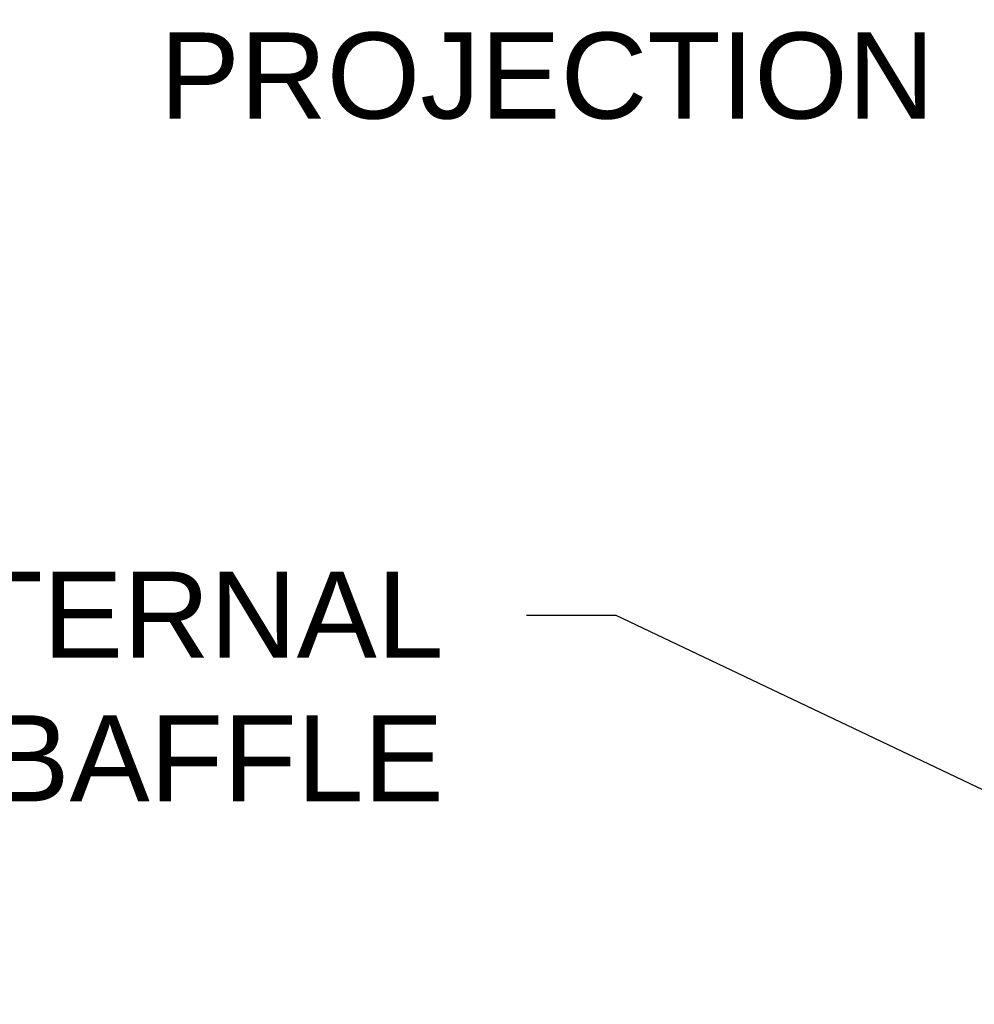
# Model space of a CAD drawing. Header units: inches. Extents: x 169.6 to 213.7, y 195.1 to 247.7.
# Tile 28 of 48: x 209 to 210.1, y 205.3 to 206.3. Entities that reach past the tile are written whole.
import ezdxf
from ezdxf import colors
from ezdxf.entities.mleader import LeaderData, LeaderLine
from ezdxf.math import Vec2, Vec3

# ---------------------------------------------------------------- set-up
doc = ezdxf.new("R2010")
doc.units = ezdxf.units.IN
doc.header["$LTSCALE"] = 0.25
doc.header["$MEASUREMENT"] = 0
doc.layers.add('ANNOTATIONS', color=1, linetype='Continuous')
doc.styles.add('ARIAL', font='arial.ttf', dxfattribs={"height": 0.09375})
doc.dimstyles.new('STANDARD$0', dxfattribs={"dimtxt": 0.09375, "dimasz": 0.09375, "dimexe": 0.03125, "dimexo": 0.046875, "dimgap": 0.09, "dimtad": 0, "dimtih": 1, "dimtoh": 1, "dimdec": 4, "dimzin": 0, "dimdsep": 46, "dimtxsty": 'ARIAL', "dimcen": 0.09, "dimadec": 0, "dimazin": 0, "dimtfac": 1, "dimtdec": 4, "dimtofl": 0, "dimtmove": 0, "dimatfit": 1, "dimfxl": 1, "dimtolj": 1, "dimtzin": 0, "dimarcsym": 0})

# ---------------------------------------------------------------- blocks, each defined once
blk = doc.blocks.new('*D40')
at = {"layer": 'ANNOTATIONS', "color": 0, "lineweight": -2, "transparency": 16777216}
for p, q in [((210.2778, 205.4471), (210.2778, 206.3028)), ((211.1841, 205.4003), (211.1841, 206.3028)), ((210.1841, 206.2716), (210.0903, 206.2716)), ((211.2778, 206.2716), (211.3716, 206.2716))]:
    blk.add_line(p, q, dxfattribs=at)
at = {"layer": 'ANNOTATIONS', "color": 0, "transparency": 16777216}
for points in [[(210.1841, 206.2872), (210.1841, 206.2559), (210.2778, 206.2716)], [(211.2778, 206.2872), (211.2778, 206.2559), (211.1841, 206.2716)]]:
    blk.add_solid(points, dxfattribs=at)
at = {"layer": 'defpoints', "color": 0, "transparency": 16777216}
for p in [(210.2778, 206.2716), (210.2778, 205.4003), (211.1841, 205.3534)]:
    blk.add_point(p, dxfattribs=at)
at = {"layer": 'ANNOTATIONS', "color": 0, "transparency": 16777216, "insert": (209.5887, 206.2716), "char_height": 0.09375, "attachment_point": 5, "style": 'ARIAL'}
blk.add_mtext('\\A1;PROJECTION', dxfattribs=at)

msp = doc.modelspace()

# ---------------------------------------------------------------- dimensions: what is measured, and where the dimension line sits
at = {"layer": 'ANNOTATIONS'}
dim = msp.add_linear_dim(base=(210.27783, 206.27156), p1=(211.18408, 205.3534), p2=(210.27783, 205.40027), text='PROJECTION', dimstyle='STANDARD$0', dxfattribs=at)
dim.commit()
dim.dimension.update_dxf_attribs({"geometry": '*D40', "text_midpoint": (209.58872, 206.27156), "dimtype": 160})

# ---------------------------------------------------------------- leaders
ml = msp.add_multileader_mtext('Standard', dxfattribs=at)
ml.set_content('INTERNAL HOOD BAFFLE', color=256, style='ARIAL')
ml.set_leader_properties()
ml.build(insert=Vec2(0, 0))
ml.multileader.update_dxf_attribs({"dogleg_length": 0.36, "arrow_head_size": 0.09375})
ctx = ml.context
ctx.base_point, ctx.char_height, ctx.arrow_head_size, ctx.landing_gap_size, ctx.plane_origin = Vec3(208.47936, 205.68438), 0.09375, 0.09375, 0.09, Vec3(205.48826, 205.25116)
ctx.text_align_type = 2
notes = []
notes.append((ctx, [(1, (1, 1, 0), (209.664, 205.68438), (-1, 0), 0.09796, [(0, [(210.55338, 205.26105)], 0, [])])]))
ctx.mtext.insert, ctx.mtext.width, ctx.mtext.alignment, ctx.mtext.flow_direction = Vec3(209.47604, 205.73206), 1.0279765, 3, 5
for ctx, leaders in notes:
    for number, flags, end, landing, length, lines in leaders:
        leader = LeaderData()
        leader.index, (leader.has_last_leader_line, leader.has_dogleg_vector, leader.attachment_direction) = number, flags
        leader.last_leader_point, leader.dogleg_vector, leader.dogleg_length = Vec3(end), Vec3(landing), length
        for number, points, colour, breaks in lines:
            line = LeaderLine()
            line.index, line.vertices, line.color, line.breaks = number, Vec3.list(points), colors.encode_raw_color(colour), breaks
            leader.lines.append(line)
        ctx.leaders.append(leader)

doc.saveas('drawing.dxf')
